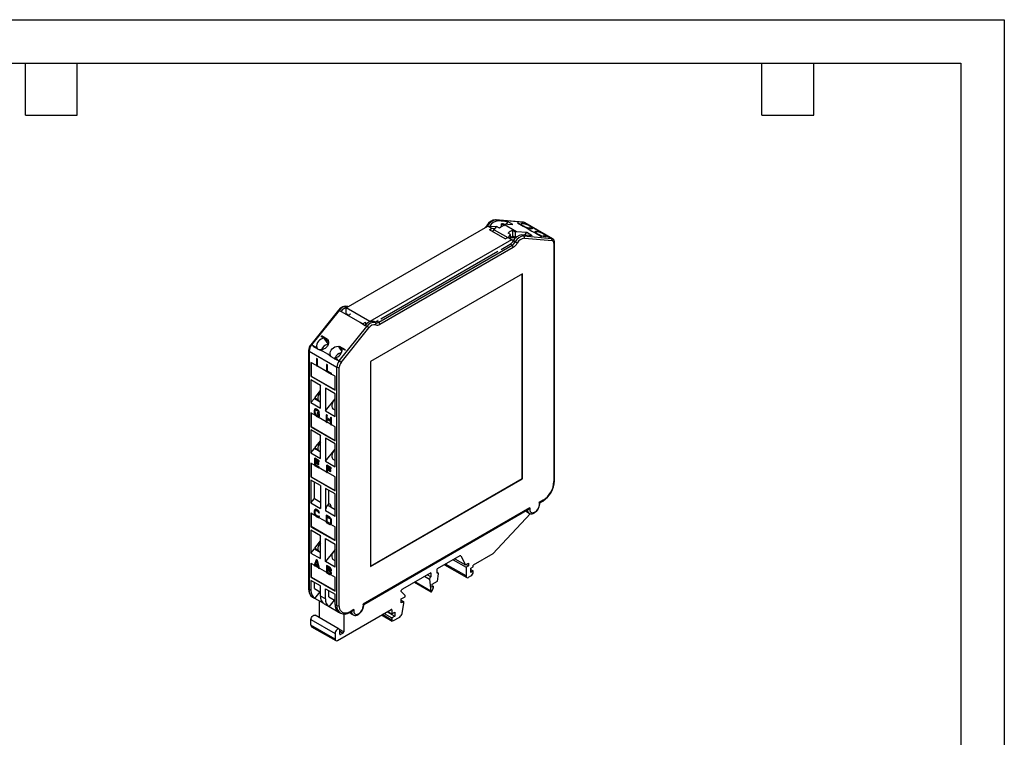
# Model space of a CAD drawing. Header units: millimetres. Extents: x 0 to 559, y 0 to 432.
# Tile 3 of 3: x 270 to 559, y 221 to 432. Entities that reach past the tile are written whole.
import ezdxf

# ---------------------------------------------------------------- set-up
doc = ezdxf.new("R2010")
doc.units = ezdxf.units.MM
doc.header["$LTSCALE"] = 2
doc.layers.add('TEXT', color=140, linetype='Continuous', lineweight=25)

msp = doc.modelspace()

# ---------------------------------------------------------------- linework, layer by layer
at = {"color": 7, "linetype": 'Continuous'}
for p, q in [((0, 431.81), (558.8, 431.81)), ((558.8, 431.81), (558.8, 0.01))]:
    msp.add_line(p, q, dxfattribs=at)
for p, q in [((417.78, 372.45), (409.65, 373.17)), ((409.78, 373.13), (410.31, 372.83)), ((417.91, 372.4), (409.78, 373.13)), ((413.31, 372.56), (410.31, 372.83)), ((412.71, 371.92), (413.31, 372.56)), ((414.72, 371.74), (413.31, 372.56)), ((418.44, 372.1), (417.91, 372.4)), ((365.84, 347.31), (407.41, 371.32)), ((407.29, 371.39), (407.42, 371.32)), ((407.41, 371.32), (408.54, 370.66)), ((407.41, 371.32), (409.79, 371.17)), ((407.84, 370.26), (408.54, 370.66)), ((412.5, 367.56), (407.84, 370.26)), ((408.54, 370.66), (409.47, 370.61)), ((409.24, 370.26), (413.21, 367.97)), ((409.92, 371.14), (409.79, 371.17)), ((409.79, 371.17), (409.89, 371.11)), ((410.84, 370.67), (409.96, 371.18)), ((411.37, 371.99), (412.26, 371.48)), ((411.37, 371.1), (411.37, 371.99)), ((415.79, 369.66), (411.73, 372.01)), ((411.73, 372.01), (414.72, 371.74)), ((414.73, 370.05), (415.44, 369.65)), ((414.73, 368.36), (414.73, 370.05)), ((415.44, 369.65), (415.44, 367.95)), ((418.79, 369.39), (415.79, 369.66)), ((416.18, 372.3), (416.08, 372.31)), ((416.08, 372.31), (417.78, 371.33)), ((416.09, 372.3), (416.17, 372.3)), ((416.17, 372.3), (417.09, 371.77)), ((416.18, 372.3), (416.17, 372.3)), ((416.18, 372.3), (417.1, 371.77)), ((417.77, 372.01), (417.62, 372.03)), ((417.78, 371.33), (418.91, 370.68)), ((418.53, 372.09), (418, 372.39)), ((426.34, 367.62), (418.21, 372.31)), ((418.44, 372.1), (418.53, 372.09)), ((418.53, 372.09), (419.73, 371.39)), ((418.91, 370.68), (420.32, 369.86)), ((419.73, 371.39), (419.3, 371.57)), ((419.3, 371.57), (419.73, 371.39)), ((419.68, 370.67), (419.9, 371.22)), ((420.22, 371.11), (419.73, 371.39)), ((420.22, 371.11), (421.27, 370.47)), ((423.9, 368.98), (420.22, 371.11)), ((420.32, 369.86), (421.45, 369.21)), ((421.27, 370.47), (422.69, 369.65)), ((422.69, 369.65), (423.9, 368.98)), ((414.34, 367.32), (372.77, 343.31)), ((412.5, 367.56), (413.21, 367.97)), ((414.34, 367.32), (413.21, 367.97)), ((413.21, 367.97), (415.53, 367.83)), ((414.02, 368.83), (413.32, 369.24)), ((414.02, 367.92), (414.02, 368.83)), ((414.34, 367.32), (415.08, 367.27)), ((414.35, 368.18), (414.97, 368.14)), ((414.89, 367.87), (414.35, 368.18)), ((415.44, 367.95), (414.73, 368.36)), ((415.43, 366.69), (414.9, 367)), ((415.51, 367.83), (414.97, 368.14)), ((415.44, 367.95), (415.53, 367.83)), ((417.91, 368.44), (417.38, 368.74)), ((420.38, 368.48), (417.38, 368.74)), ((417.91, 368.44), (426.05, 367.71)), ((418.09, 367.78), (426.22, 367.05)), ((418.12, 368.68), (418.79, 369.39)), ((420.38, 368.48), (418.79, 369.39)), ((421.45, 369.21), (423.15, 368.23)), ((423.25, 368.22), (422.33, 368.75)), ((423.25, 368.21), (422.33, 368.75)), ((423.25, 368.22), (423.15, 368.23)), ((423.75, 368.34), (423.96, 368.89)), ((424.39, 368.7), (423.9, 368.98)), ((424.17, 368.28), (424.33, 368.28)), ((424.33, 368.28), (424.47, 368.31)), ((424.39, 368.7), (425.6, 368)), ((425.6, 368), (425.52, 368.02)), ((425.52, 368.02), (426.05, 367.71)), ((426.13, 367.7), (425.6, 368)), ((375.39, 343.16), (414.48, 365.72)), ((375.74, 342.54), (414.83, 365.11)), ((376.02, 344.13), (410.31, 363.93)), ((410.28, 363.95), (410.31, 363.93)), ((411.24, 364.5), (411.27, 364.48)), ((411.27, 364.48), (413.94, 366.03)), ((414.48, 365.72), (413.94, 366.03)), ((426.75, 366.3), (426.75, 296.46)), ((426.9, 296.66), (426.9, 366.5)), ((417.56, 357.29), (373.01, 331.58)), ((417.49, 297.32), (417.49, 357.25)), ((417.56, 297.28), (417.56, 357.29)), ((363.61, 346.66), (355.48, 336.54)), ((363.82, 346.6), (355.69, 336.48)), ((363.82, 346.6), (364.35, 346.29)), ((372.77, 343.31), (365.84, 347.31)), ((365.84, 345.66), (365.84, 347.31)), ((366.31, 347.73), (366.43, 347.66)), ((364.35, 346.29), (365.76, 345.48)), ((365.76, 345.48), (370.01, 343.03)), ((365.76, 345.48), (366.47, 345.15)), ((365.84, 345.66), (366.6, 345.22)), ((366.47, 345.15), (367.14, 345.54)), ((366.47, 345.15), (370.71, 342.7)), ((367.11, 345.52), (366.97, 345.6)), ((366.97, 345.44), (366.97, 345.6)), ((374.86, 343.46), (375.2, 343.66)), ((375.2, 343.66), (375.16, 343.68)), ((375.98, 344.15), (376.02, 344.13)), ((363.82, 331.79), (371.95, 341.9)), ((364.35, 331.33), (372.48, 341.45)), ((370.01, 343.03), (371.42, 342.21)), ((370.71, 342.7), (370.01, 343.03)), ((371.39, 343.09), (370.71, 342.7)), ((371.35, 342.25), (371.56, 342.37)), ((371.63, 342.91), (371.39, 343.05)), ((371.95, 341.9), (371.42, 342.21)), ((371.63, 342.46), (371.63, 342.91)), ((372.77, 343.31), (372.77, 343.29)), ((374.44, 343.03), (373.91, 343.34)), ((375.39, 343.16), (374.86, 343.46)), ((358.49, 339), (358.58, 339.12)), ((358.49, 339), (359.41, 338.47)), ((360.35, 338.1), (358.58, 339.12)), ((358.79, 338.82), (358.58, 339.12)), ((359.58, 338.22), (359.41, 338.47)), ((360.53, 337.82), (359.41, 338.47)), ((360.6, 336.76), (359.58, 338.22)), ((359.58, 338.22), (360.6, 337.63)), ((360.35, 338.1), (360.48, 337.92)), ((356.22, 336.18), (355.69, 336.48)), ((357.91, 335.05), (356.14, 336.07)), ((356.28, 336.26), (356.22, 336.18)), ((356.28, 336.26), (357.2, 335.72)), ((356.6, 335.8), (356.28, 336.26)), ((357.52, 335.27), (357.2, 335.72)), ((359.08, 334.52), (357.91, 335.05)), ((359.36, 335.29), (358.59, 335.15)), ((358.66, 335.05), (358.59, 335.15)), ((363.69, 335.84), (364.61, 334.54)), ((363.69, 335.84), (364.67, 335.28)), ((365.65, 335.04), (363.89, 336.06)), ((364.1, 335.76), (363.89, 336.06)), ((364.1, 335.76), (364.64, 335.45)), ((365.56, 334.92), (364.64, 335.45)), ((365.56, 334.92), (365.65, 335.04)), ((354.83, 334.86), (354.83, 265.03)), ((354.98, 334.66), (363.11, 329.97)), ((354.98, 334.66), (354.98, 264.82)), ((357.17, 332.46), (357.1, 332.42)), ((357.1, 332.42), (357.1, 330.38)), ((357.32, 332.29), (357.1, 332.42)), ((357.39, 332.33), (357.17, 332.46)), ((357.39, 332.33), (357.32, 332.29)), ((357.32, 330.25), (357.32, 332.29)), ((357.39, 330.29), (357.39, 332.33)), ((360.43, 333.75), (359.08, 334.52)), ((361.44, 333.01), (360.43, 333.75)), ((363.21, 331.99), (361.44, 333.01)), ((363.35, 332.17), (362.43, 332.7)), ((362.75, 332.25), (362.43, 332.7)), ((363.29, 332.09), (363.35, 332.17)), ((363.29, 332.09), (363.82, 331.79)), ((357.1, 330.46), (355.51, 331.38)), ((355.51, 331.38), (355.51, 327.3)), ((355.58, 331.34), (355.58, 327.34)), ((357.1, 330.38), (357.32, 330.25)), ((357.39, 330.29), (357.32, 330.25)), ((360.08, 328.74), (357.39, 330.29)), ((360.15, 330.74), (360.08, 330.7)), ((360.08, 330.7), (360.08, 328.66)), ((360.3, 330.57), (360.08, 330.7)), ((360.37, 330.61), (360.15, 330.74)), ((360.37, 330.61), (360.3, 330.57)), ((360.3, 328.79), (360.3, 330.57)), ((360.37, 328.83), (360.37, 330.61)), ((363.11, 260.13), (363.11, 329.97)), ((363.82, 260.13), (363.82, 329.97)), ((373.01, 331.58), (373.01, 271.56)), ((355.58, 327.34), (355.51, 327.3)), ((355.51, 327.3), (362.58, 323.21)), ((358.34, 324.64), (355.51, 326.27)), ((355.51, 326.27), (355.51, 319.57)), ((355.58, 327.34), (362.58, 323.29)), ((360.08, 328.66), (361.41, 327.89)), ((360.37, 328.83), (360.3, 328.79)), ((361.41, 328.15), (360.3, 328.79)), ((361.48, 328.19), (360.37, 328.83)), ((361.48, 328.19), (361.41, 328.15)), ((361.41, 327.89), (361.41, 328.15)), ((361.48, 327.93), (361.41, 327.89)), ((361.48, 327.93), (361.48, 328.19)), ((362.58, 327.3), (361.48, 327.93)), ((362.58, 323.21), (362.58, 327.3)), ((358.19, 324.73), (358.34, 324.51)), ((358.34, 317.94), (358.34, 324.64)), ((359.75, 323.82), (359.75, 317.12)), ((362.58, 322.19), (359.75, 323.82)), ((355.51, 319.57), (356.52, 320.83)), ((356.52, 320.83), (358.22, 319.85)), ((356.66, 321.02), (358.34, 323.11)), ((356.98, 320.56), (356.66, 321.02)), ((356.66, 321.02), (357.58, 320.49)), ((357.9, 320.03), (357.58, 320.49)), ((359.75, 317.12), (362.58, 320.64)), ((362.43, 322.28), (362.58, 322.06)), ((362.58, 315.49), (362.58, 322.19)), ((355.51, 319.57), (358.34, 317.94)), ((356.6, 317.62), (356.53, 317.48)), ((356.75, 317.7), (356.6, 317.62)), ((356.82, 317.74), (356.75, 317.7)), ((356.9, 317.71), (356.75, 317.7)), ((356.97, 317.75), (356.82, 317.74)), ((356.97, 317.75), (356.9, 317.71)), ((357.08, 317.64), (356.9, 317.71)), ((357.15, 317.68), (356.97, 317.75)), ((357.15, 317.68), (357.08, 317.64)), ((357.41, 317.45), (357.08, 317.64)), ((357.48, 317.49), (357.15, 317.68)), ((358.34, 319.82), (358.22, 319.85)), ((361.9, 317.72), (362.58, 317.33)), ((362.58, 317.96), (362.56, 317.95)), ((362.58, 317.92), (362.56, 317.95)), ((356.83, 315.83), (355.51, 316.59)), ((355.51, 316.59), (355.51, 312.51)), ((355.58, 316.55), (355.58, 312.55)), ((356.53, 317.48), (356.49, 317.29)), ((356.49, 317.29), (356.49, 316.64)), ((356.49, 316.64), (356.53, 316.4)), ((356.53, 316.4), (356.6, 316.18)), ((356.6, 316.18), (356.75, 315.92)), ((356.71, 317.16), (356.75, 317.31)), ((356.78, 317.2), (356.71, 317.16)), ((356.71, 316.51), (356.71, 317.16)), ((356.78, 316.55), (356.71, 316.51)), ((356.75, 316.31), (356.71, 316.51)), ((356.75, 317.31), (356.82, 317.4)), ((356.82, 317.35), (356.75, 317.31)), ((356.82, 316.36), (356.75, 316.31)), ((356.82, 316.14), (356.75, 316.31)), ((356.75, 315.92), (356.9, 315.75)), ((356.78, 317.2), (356.82, 317.35)), ((356.78, 316.55), (356.78, 317.2)), ((356.82, 316.36), (356.78, 316.55)), ((356.82, 317.4), (356.93, 317.42)), ((356.82, 317.35), (356.87, 317.41)), ((356.89, 316.18), (356.82, 316.36)), ((356.89, 316.18), (356.82, 316.14)), ((356.93, 315.99), (356.82, 316.14)), ((357, 316.03), (356.89, 316.18)), ((356.9, 315.75), (357.08, 315.6)), ((356.93, 317.42), (357.08, 317.38)), ((357, 316.03), (356.93, 315.99)), ((357.08, 315.86), (356.93, 315.99)), ((357.15, 315.9), (357, 316.03)), ((357.08, 317.38), (357.41, 317.19)), ((357.15, 315.9), (357.08, 315.86)), ((357.41, 315.67), (357.08, 315.86)), ((357.08, 315.6), (357.41, 315.41)), ((357.48, 315.71), (357.15, 315.9)), ((357.45, 316.6), (357.37, 316.56)), ((357.37, 316.56), (357.37, 316.3)), ((357.93, 316.24), (357.37, 316.56)), ((357.37, 316.3), (357.71, 316.11)), ((357.48, 317.49), (357.41, 317.45)), ((357.6, 317.3), (357.41, 317.45)), ((357.41, 317.19), (357.56, 317.06)), ((357.48, 315.71), (357.41, 315.67)), ((357.56, 315.63), (357.41, 315.67)), ((357.41, 315.41), (357.6, 315.35)), ((358, 316.28), (357.45, 316.6)), ((357.67, 317.34), (357.48, 317.49)), ((357.63, 315.67), (357.48, 315.71)), ((357.56, 317.06), (357.67, 316.91)), ((357.63, 315.67), (357.56, 315.63)), ((357.67, 315.65), (357.56, 315.63)), ((357.67, 317.34), (357.6, 317.3)), ((357.74, 317.13), (357.6, 317.3)), ((357.6, 315.35), (357.74, 315.35)), ((357.68, 315.68), (357.63, 315.67)), ((360.01, 313.99), (357.66, 315.35)), ((357.81, 317.17), (357.67, 317.34)), ((357.67, 316.91), (357.71, 316.76)), ((357.71, 315.76), (357.67, 315.65)), ((357.71, 316.76), (357.93, 316.63)), ((357.71, 316.11), (357.71, 315.76)), ((357.81, 317.17), (357.74, 317.13)), ((357.89, 316.87), (357.74, 317.13)), ((357.74, 315.35), (357.89, 315.44)), ((357.81, 315.39), (357.74, 315.35)), ((357.96, 316.91), (357.81, 317.17)), ((357.81, 315.39), (357.96, 315.48)), ((357.96, 316.91), (357.89, 316.87)), ((357.93, 316.63), (357.89, 316.87)), ((357.89, 315.44), (357.93, 315.59)), ((357.96, 315.48), (357.89, 315.44)), ((358, 316.67), (357.93, 316.63)), ((358, 316.28), (357.93, 316.24)), ((357.93, 315.59), (357.93, 316.24)), ((358, 315.63), (357.93, 315.59)), ((358, 316.67), (357.96, 316.91)), ((357.96, 315.48), (358, 315.63)), ((358, 315.63), (358, 316.28)), ((359.75, 317.12), (362.58, 315.49)), ((360.08, 315.99), (360.01, 315.95)), ((360.01, 315.95), (360.01, 313.91)), ((360.23, 315.83), (360.01, 315.95)), ((360.3, 315.87), (360.08, 315.99)), ((360.3, 315.87), (360.23, 315.83)), ((360.23, 315), (360.23, 315.83)), ((360.3, 315.04), (360.23, 315)), ((361.26, 314.4), (360.23, 315)), ((360.23, 314.74), (361.26, 314.14)), ((360.23, 313.78), (360.23, 314.74)), ((360.3, 315.04), (360.3, 315.87)), ((361.26, 314.49), (360.3, 315.04)), ((360.3, 313.82), (360.3, 314.7)), ((361.33, 315.27), (361.26, 315.23)), ((361.26, 315.23), (361.26, 314.4)), ((361.48, 315.1), (361.26, 315.23)), ((361.55, 315.14), (361.33, 315.27)), ((361.55, 315.14), (361.48, 315.1)), ((361.48, 313.06), (361.48, 315.1)), ((361.55, 313.1), (361.55, 315.14)), ((355.58, 312.55), (355.51, 312.51)), ((355.51, 312.51), (362.58, 308.42)), ((355.58, 312.55), (362.58, 308.51)), ((360.01, 313.91), (360.23, 313.78)), ((360.3, 313.82), (360.23, 313.78)), ((361.26, 313.27), (360.3, 313.82)), ((361.26, 314.14), (361.26, 313.19)), ((361.26, 313.19), (361.48, 313.06)), ((361.55, 313.1), (361.48, 313.06)), ((362.58, 312.51), (361.55, 313.1)), ((362.58, 308.42), (362.58, 312.51)), ((358.34, 309.94), (355.51, 311.57)), ((355.51, 311.57), (355.51, 304.87)), ((358.19, 310.03), (358.34, 309.81)), ((358.34, 303.24), (358.34, 309.94)), ((359.75, 309.12), (359.75, 302.42)), ((362.58, 307.49), (359.75, 309.12)), ((355.51, 304.87), (356.52, 306.13)), ((358.22, 305.15), (356.52, 306.13)), ((356.66, 306.32), (358.34, 308.42)), ((356.98, 305.86), (356.66, 306.32)), ((356.66, 306.32), (357.58, 305.79)), ((362.43, 307.58), (362.58, 307.36)), ((362.58, 300.79), (362.58, 307.49)), ((355.51, 304.87), (358.34, 303.24)), ((356.62, 303.27), (356.55, 303.23)), ((356.55, 303.23), (356.55, 301.19)), ((357.87, 302.47), (356.55, 303.23)), ((357.94, 302.51), (356.62, 303.27)), ((357.9, 305.33), (357.58, 305.79)), ((358.34, 305.13), (358.22, 305.15)), ((359.75, 302.42), (362.58, 305.94)), ((362.58, 303.26), (362.56, 303.25)), ((362.58, 303.22), (362.56, 303.25)), ((356.55, 301.27), (355.51, 301.87)), ((355.51, 301.87), (355.51, 297.79)), ((355.58, 301.83), (355.58, 297.83)), ((356.55, 301.19), (357.87, 300.43)), ((356.77, 302.85), (357.87, 302.21)), ((356.77, 302.28), (356.77, 302.85)), ((356.84, 302.32), (356.77, 302.28)), ((357.72, 301.73), (356.77, 302.28)), ((356.77, 302.02), (357.72, 301.47)), ((356.77, 301.33), (356.77, 302.02)), ((356.84, 301.37), (356.77, 301.33)), ((357.87, 300.69), (356.77, 301.33)), ((356.84, 302.32), (356.84, 302.8)), ((357.8, 301.77), (356.84, 302.32)), ((356.84, 301.37), (356.84, 301.98)), ((357.94, 300.73), (356.84, 301.37)), ((357.8, 301.77), (357.72, 301.73)), ((357.72, 301.47), (357.72, 301.73)), ((357.8, 301.51), (357.72, 301.47)), ((357.8, 301.51), (357.8, 301.77)), ((357.94, 302.51), (357.87, 302.47)), ((357.87, 302.21), (357.87, 302.47)), ((357.94, 302.25), (357.87, 302.21)), ((357.94, 300.73), (357.87, 300.69)), ((357.87, 300.43), (357.87, 300.69)), ((357.94, 300.47), (357.87, 300.43)), ((357.94, 302.25), (357.94, 302.51)), ((357.94, 300.47), (357.94, 300.73)), ((360.08, 299.23), (357.94, 300.47)), ((359.75, 302.42), (362.58, 300.79)), ((360.15, 301.23), (360.08, 301.19)), ((360.08, 301.19), (360.08, 299.15)), ((361.41, 300.43), (360.08, 301.19)), ((361.48, 300.47), (360.15, 301.23)), ((360.3, 300.8), (361.41, 300.17)), ((360.3, 300.24), (360.3, 300.8)), ((360.37, 300.28), (360.3, 300.24)), ((361.26, 299.69), (360.3, 300.24)), ((360.37, 300.28), (360.37, 300.76)), ((361.33, 299.73), (360.37, 300.28)), ((361.48, 300.47), (361.41, 300.43)), ((361.41, 300.17), (361.41, 300.43)), ((361.48, 300.21), (361.48, 300.47)), ((361.9, 303.03), (362.58, 302.63)), ((355.58, 297.83), (355.51, 297.79)), ((355.51, 297.79), (362.58, 293.71)), ((355.58, 297.83), (362.58, 293.79)), ((360.08, 299.15), (360.3, 299.02)), ((360.3, 299.98), (361.26, 299.43)), ((360.3, 299.02), (360.3, 299.98)), ((360.37, 299.06), (360.3, 299.02)), ((360.37, 299.06), (360.37, 299.94)), ((362.58, 297.79), (360.37, 299.06)), ((361.33, 299.73), (361.26, 299.69)), ((361.26, 299.43), (361.26, 299.69)), ((361.33, 299.47), (361.26, 299.43)), ((361.33, 299.47), (361.33, 299.73)), ((361.48, 300.21), (361.41, 300.17)), ((362.58, 293.71), (362.58, 297.79)), ((358.34, 295.24), (355.51, 296.88)), ((355.51, 296.88), (355.51, 290.17)), ((356.52, 291.43), (356.52, 296.29)), ((358.34, 295.24), (358.34, 288.54)), ((373.01, 271.64), (417.49, 297.32)), ((373.01, 271.56), (417.56, 297.28)), ((417.56, 297.28), (417.49, 297.32)), ((359.75, 294.43), (359.75, 287.81)), ((362.58, 292.8), (359.75, 294.43)), ((360.77, 290.01), (360.77, 293.84)), ((362.58, 286.18), (362.58, 292.8)), ((355.51, 290.17), (356.52, 291.43)), ((355.51, 290.17), (358.34, 288.54)), ((356.52, 291.43), (358.29, 290.41)), ((358.34, 290.38), (358.29, 290.41)), ((360.76, 290.01), (360.38, 289.53)), ((360.38, 289.53), (361.44, 288.92)), ((360.77, 290.01), (361.13, 289.8)), ((361.44, 288.92), (362.58, 288.26)), ((419.73, 288.73), (370.85, 260.51)), ((423.57, 290.95), (422.47, 290.31)), ((422.65, 290.25), (423.47, 290.72)), ((355.51, 287.28), (356.68, 286.61)), ((355.51, 287.28), (355.51, 283.2)), ((355.58, 287.24), (355.58, 283.24)), ((356.53, 288.05), (356.49, 287.85)), ((356.49, 287.85), (356.49, 287.2)), ((356.49, 287.2), (356.53, 286.96)), ((356.6, 288.18), (356.53, 288.05)), ((356.53, 286.96), (356.6, 286.75)), ((356.75, 288.27), (356.6, 288.18)), ((356.6, 286.75), (356.75, 286.49)), ((356.71, 287.72), (356.75, 287.88)), ((356.78, 287.77), (356.71, 287.72)), ((356.71, 287.07), (356.71, 287.72)), ((356.78, 287.11), (356.71, 287.07)), ((356.75, 286.88), (356.71, 287.07)), ((356.82, 288.31), (356.75, 288.27)), ((356.9, 288.27), (356.75, 288.27)), ((356.75, 287.88), (356.82, 287.97)), ((356.82, 287.92), (356.75, 287.88)), ((356.82, 286.92), (356.75, 286.88)), ((356.82, 286.71), (356.75, 286.88)), ((356.75, 286.49), (356.9, 286.32)), ((356.78, 287.77), (356.82, 287.92)), ((356.78, 287.11), (356.78, 287.77)), ((356.82, 286.92), (356.78, 287.11)), ((356.97, 288.31), (356.82, 288.31)), ((356.82, 287.97), (356.93, 287.99)), ((356.82, 287.92), (356.87, 287.97)), ((356.89, 286.75), (356.82, 286.92)), ((356.89, 286.75), (356.82, 286.71)), ((356.93, 286.55), (356.82, 286.71)), ((357, 286.6), (356.89, 286.75)), ((356.97, 288.31), (356.9, 288.27)), ((357.08, 288.21), (356.9, 288.27)), ((356.9, 286.32), (357.08, 286.17)), ((356.93, 287.99), (357.08, 287.95)), ((357, 286.6), (356.93, 286.55)), ((357.08, 286.43), (356.93, 286.55)), ((357.15, 288.25), (356.97, 288.31)), ((357.15, 286.47), (357, 286.6)), ((357.15, 288.25), (357.08, 288.21)), ((357.41, 288.02), (357.08, 288.21)), ((357.08, 287.95), (357.41, 287.76)), ((357.15, 286.47), (357.08, 286.43)), ((357.41, 286.23), (357.08, 286.43)), ((357.08, 286.17), (357.41, 285.97)), ((357.48, 288.06), (357.15, 288.25)), ((357.48, 286.28), (357.15, 286.47)), ((357.48, 288.06), (357.41, 288.02)), ((357.6, 287.87), (357.41, 288.02)), ((357.41, 287.76), (357.56, 287.63)), ((357.48, 286.28), (357.41, 286.23)), ((357.56, 286.19), (357.41, 286.23)), ((357.41, 285.97), (357.6, 285.91)), ((357.67, 287.91), (357.48, 288.06)), ((357.63, 286.23), (357.48, 286.28)), ((357.56, 287.63), (357.67, 287.48)), ((357.63, 286.23), (357.56, 286.19)), ((357.67, 286.22), (357.56, 286.19)), ((357.67, 287.91), (357.6, 287.87)), ((357.74, 287.69), (357.6, 287.87)), ((357.6, 285.91), (357.74, 285.91)), ((357.68, 286.24), (357.63, 286.23)), ((357.81, 287.73), (357.67, 287.91)), ((357.67, 287.48), (357.71, 287.32)), ((357.71, 286.33), (357.67, 286.22)), ((357.71, 287.32), (357.93, 287.2)), ((357.78, 286.37), (357.71, 286.33)), ((357.93, 286.2), (357.71, 286.33)), ((357.81, 287.73), (357.74, 287.69)), ((357.89, 287.44), (357.74, 287.69)), ((357.74, 285.91), (357.89, 286)), ((357.81, 285.95), (357.74, 285.91)), ((358, 286.24), (357.78, 286.37)), ((357.96, 287.48), (357.81, 287.73)), ((357.81, 285.95), (357.96, 286.04)), ((357.81, 285.95), (360.01, 284.69)), ((357.96, 287.48), (357.89, 287.44)), ((357.93, 287.2), (357.89, 287.44)), ((357.89, 286), (357.93, 286.2)), ((357.96, 286.04), (357.89, 286)), ((358, 287.24), (357.93, 287.2)), ((358, 286.24), (357.93, 286.2)), ((358, 287.24), (357.96, 287.48)), ((357.96, 286.04), (358, 286.24)), ((362.58, 286.18), (359.75, 287.81)), ((360.08, 286.56), (360.01, 286.52)), ((360.01, 286.52), (360.01, 284.48)), ((360.89, 286.01), (360.01, 286.52)), ((360.96, 286.05), (360.08, 286.56)), ((360.23, 286.13), (360.89, 285.75)), ((360.23, 284.61), (360.23, 286.13)), ((360.3, 284.65), (360.3, 286.09)), ((360.96, 286.05), (360.89, 286.01)), ((361.08, 285.86), (360.89, 286.01)), ((361.15, 285.9), (360.96, 286.05)), ((361.15, 285.9), (361.08, 285.86)), ((361.22, 285.68), (361.08, 285.86)), ((361.29, 285.73), (361.15, 285.9)), ((371.03, 260.45), (419.33, 288.33)), ((408.84, 275.27), (419.86, 287.03)), ((418.96, 287.46), (419.49, 287.15)), ((355.58, 283.24), (355.51, 283.2)), ((355.51, 283.2), (362.58, 279.12)), ((362.58, 279.2), (355.58, 283.24)), ((360.01, 284.48), (360.89, 283.97)), ((360.3, 284.65), (360.23, 284.61)), ((360.89, 284.23), (360.23, 284.61)), ((360.96, 284.27), (360.3, 284.65)), ((360.89, 285.75), (361.04, 285.62)), ((360.96, 284.27), (360.89, 284.23)), ((361.04, 284.18), (360.89, 284.23)), ((360.89, 283.97), (361.08, 283.9)), ((361.11, 284.23), (360.96, 284.27)), ((361.04, 285.62), (361.15, 285.47)), ((361.11, 284.23), (361.04, 284.18)), ((361.15, 284.21), (361.04, 284.18)), ((361.08, 283.9), (361.22, 283.9)), ((361.18, 284.24), (361.11, 284.23)), ((361.15, 285.47), (361.22, 285.29)), ((361.22, 284.3), (361.15, 284.21)), ((361.29, 285.73), (361.22, 285.68)), ((361.37, 285.43), (361.22, 285.68)), ((361.22, 285.29), (361.26, 285.1)), ((361.26, 284.45), (361.22, 284.3)), ((361.22, 283.9), (361.37, 283.99)), ((361.29, 283.95), (361.22, 283.9)), ((361.26, 285.1), (361.26, 284.45)), ((361.44, 285.47), (361.29, 285.73)), ((361.29, 283.95), (361.44, 284.03)), ((361.29, 283.95), (362.58, 283.2)), ((361.44, 285.47), (361.37, 285.43)), ((361.44, 285.21), (361.37, 285.43)), ((361.37, 283.99), (361.44, 284.12)), ((361.44, 284.03), (361.37, 283.99)), ((361.51, 285.25), (361.44, 285.47)), ((361.51, 285.25), (361.44, 285.21)), ((361.48, 284.97), (361.44, 285.21)), ((361.44, 284.12), (361.48, 284.32)), ((361.44, 284.03), (361.51, 284.16)), ((361.51, 284.16), (361.44, 284.12)), ((361.55, 285.01), (361.48, 284.97)), ((361.48, 284.32), (361.48, 284.97)), ((361.55, 284.36), (361.48, 284.32)), ((361.55, 285.01), (361.51, 285.25)), ((361.51, 284.16), (361.55, 284.36)), ((361.55, 284.36), (361.55, 285.01)), ((362.58, 279.12), (362.58, 283.2)), ((358.34, 280.55), (355.51, 282.18)), ((355.51, 282.18), (355.51, 275.48)), ((358.19, 280.63), (358.34, 280.42)), ((358.34, 273.84), (358.34, 280.55)), ((356.66, 276.93), (358.34, 279.02)), ((359.75, 273.03), (359.75, 279.73)), ((359.75, 279.73), (362.58, 278.1)), ((362.43, 278.18), (362.58, 277.97)), ((362.58, 271.39), (362.58, 278.1)), ((355.51, 275.48), (356.52, 276.73)), ((355.51, 275.48), (358.34, 273.84)), ((356.52, 276.73), (358.22, 275.75)), ((356.98, 276.47), (356.66, 276.93)), ((356.66, 276.93), (357.58, 276.4)), ((357.9, 275.93), (357.58, 276.4)), ((358.34, 275.73), (358.22, 275.75)), ((362.58, 276.54), (359.75, 273.03)), ((399.14, 274.65), (392.51, 270.82)), ((399.5, 274.62), (399.35, 274.7)), ((399.5, 274.62), (400.82, 272.02)), ((408.84, 275.27), (403.11, 271.96)), ((355.51, 272.5), (356.51, 271.92)), ((355.51, 272.5), (355.51, 268.41)), ((355.58, 272.45), (355.58, 268.45)), ((357.06, 273.5), (356.47, 271.8)), ((356.47, 271.8), (356.69, 271.67)), ((356.69, 271.67), (356.84, 272.11)), ((356.76, 271.71), (356.69, 271.67)), ((356.76, 271.71), (356.78, 271.76)), ((356.78, 271.76), (356.89, 272.08)), ((356.78, 271.76), (357.68, 271.24)), ((356.84, 272.11), (357.58, 271.68)), ((356.88, 272.26), (357.21, 273.24)), ((356.95, 272.3), (356.88, 272.26)), ((357.54, 271.88), (356.88, 272.26)), ((356.95, 272.3), (357.23, 273.14)), ((357.52, 271.97), (356.95, 272.3)), ((357.13, 273.54), (357.06, 273.5)), ((357.36, 273.33), (357.06, 273.5)), ((357.43, 273.37), (357.13, 273.54)), ((357.21, 273.24), (357.54, 271.88)), ((357.43, 273.37), (357.36, 273.33)), ((357.95, 270.95), (357.36, 273.33)), ((358, 271.06), (357.43, 273.37)), ((357.58, 271.68), (357.72, 271.08)), ((362.58, 271.39), (359.75, 273.03)), ((360.13, 271.81), (360.06, 271.77)), ((360.06, 271.77), (360.06, 269.73)), ((360.95, 271.26), (360.06, 271.77)), ((361.02, 271.3), (360.13, 271.81)), ((360.28, 270.77), (360.28, 271.38)), ((360.28, 271.38), (360.98, 270.97)), ((362.58, 273.23), (361.9, 273.63)), ((362.58, 273.86), (362.56, 273.86)), ((362.58, 273.82), (362.56, 273.86)), ((394.68, 272.07), (401.19, 268.32)), ((400.99, 268.77), (394.97, 272.24)), ((397.17, 273.51), (400.99, 271.3)), ((397.7, 273.82), (400.82, 272.02)), ((400.82, 272.02), (401.69, 272.53)), ((400.99, 272.12), (401.69, 271.71)), ((401.69, 271.71), (400.99, 271.3)), ((401.69, 272.53), (401.69, 271.71)), ((402.4, 271.06), (403.11, 271.47)), ((403.11, 271.47), (403.11, 271.96)), ((357.72, 271.08), (357.95, 270.95)), ((358.02, 270.99), (357.95, 270.95)), ((358, 271.06), (360.06, 269.87)), ((358.02, 270.99), (358, 271.06)), ((360.06, 269.73), (360.95, 269.22)), ((360.35, 270.81), (360.28, 270.77)), ((360.98, 270.37), (360.28, 270.77)), ((360.28, 270.51), (360.98, 270.11)), ((360.28, 269.86), (360.28, 270.51)), ((360.35, 269.9), (360.28, 269.86)), ((360.98, 269.45), (360.28, 269.86)), ((360.35, 270.81), (360.35, 271.34)), ((361.05, 270.41), (360.35, 270.81)), ((360.35, 269.9), (360.35, 270.47)), ((361.05, 269.5), (360.35, 269.9)), ((361.02, 271.3), (360.95, 271.26)), ((361.13, 271.11), (360.95, 271.26)), ((360.95, 269.22), (361.13, 269.15)), ((360.98, 270.97), (361.09, 270.87)), ((361.05, 270.41), (360.98, 270.37)), ((361.09, 270.35), (360.98, 270.37)), ((360.98, 270.11), (361.09, 270)), ((361.05, 269.5), (360.98, 269.45)), ((361.09, 269.43), (360.98, 269.45)), ((361.2, 271.15), (361.02, 271.3)), ((361.16, 270.39), (361.05, 270.41)), ((361.16, 269.48), (361.05, 269.5)), ((361.09, 270.87), (361.17, 270.74)), ((361.17, 270.39), (361.09, 270.35)), ((361.09, 270), (361.17, 269.87)), ((361.17, 269.48), (361.09, 269.43)), ((361.2, 271.15), (361.13, 271.11)), ((361.28, 270.89), (361.13, 271.11)), ((361.13, 269.15), (361.28, 269.2)), ((361.17, 270.74), (361.2, 270.59)), ((361.2, 270.5), (361.17, 270.39)), ((361.17, 269.87), (361.2, 269.72)), ((361.2, 269.59), (361.17, 269.48)), ((361.35, 270.93), (361.2, 271.15)), ((361.2, 270.59), (361.2, 270.5)), ((361.2, 270.11), (361.28, 270.11)), ((361.28, 270.02), (361.2, 270.11)), ((361.2, 269.72), (361.2, 269.59)), ((361.24, 269.19), (362.58, 268.41)), ((361.35, 270.93), (361.28, 270.89)), ((361.39, 270.65), (361.28, 270.89)), ((361.28, 270.11), (361.39, 270.22)), ((361.35, 270.15), (361.28, 270.11)), ((361.35, 270.06), (361.28, 270.02)), ((361.39, 269.79), (361.28, 270.02)), ((361.28, 269.2), (361.39, 269.31)), ((361.35, 269.24), (361.28, 269.2)), ((361.35, 270.06), (361.3, 270.12)), ((361.46, 270.69), (361.35, 270.93)), ((361.35, 270.15), (361.46, 270.26)), ((361.46, 269.83), (361.35, 270.06)), ((361.35, 269.24), (361.46, 269.35)), ((361.46, 270.69), (361.39, 270.65)), ((361.43, 270.5), (361.39, 270.65)), ((361.39, 270.22), (361.43, 270.33)), ((361.46, 270.26), (361.39, 270.22)), ((361.46, 269.83), (361.39, 269.79)), ((361.43, 269.63), (361.39, 269.79)), ((361.39, 269.31), (361.43, 269.42)), ((361.46, 269.35), (361.39, 269.31)), ((361.5, 270.54), (361.43, 270.5)), ((361.43, 270.33), (361.43, 270.5)), ((361.5, 270.37), (361.43, 270.33)), ((361.5, 269.67), (361.43, 269.63)), ((361.43, 269.42), (361.43, 269.63)), ((361.5, 269.46), (361.43, 269.42)), ((361.5, 270.54), (361.46, 270.69)), ((361.46, 270.26), (361.5, 270.37)), ((361.5, 269.67), (361.46, 269.83)), ((361.46, 269.35), (361.5, 269.46)), ((361.5, 270.37), (361.5, 270.54)), ((361.5, 269.46), (361.5, 269.67)), ((390.63, 269.73), (382.32, 264.94)), ((388.82, 268.69), (390.28, 267.85)), ((390.63, 268.51), (389.57, 269.12)), ((390.6, 269.72), (390.63, 269.7)), ((390.63, 269.7), (390.63, 268.51)), ((392.54, 269.57), (392.54, 270.72)), ((392.8, 269.62), (392.54, 269.77)), ((392.64, 267.23), (392.89, 269.35)), ((400.99, 271.3), (400.99, 268.77)), ((401.69, 268.37), (402.4, 268.77)), ((402.4, 269.83), (402.4, 271.06)), ((402.4, 270.65), (403.11, 270.24)), ((403.11, 270.24), (402.4, 269.83)), ((403.11, 270), (403.11, 270.24)), ((355.58, 268.45), (355.51, 268.41)), ((355.51, 268.41), (362.58, 264.33)), ((358.34, 265.85), (355.51, 267.48)), ((355.51, 267.48), (355.51, 264.52)), ((362.58, 264.41), (355.58, 268.45)), ((356.52, 265.1), (356.52, 266.9)), ((358.34, 262.89), (358.34, 265.85)), ((362.58, 264.33), (362.58, 268.41)), ((385.87, 266.99), (390.76, 264.16)), ((390.71, 264.28), (385.94, 267.03)), ((390.28, 267.85), (390.71, 264.28)), ((391.09, 266.33), (392.64, 267.23)), ((391.09, 265.52), (391.09, 266.33)), ((391.09, 265.92), (391.44, 265.72)), ((391.44, 265.72), (391.09, 265.52)), ((391.44, 265.39), (391.44, 265.72)), ((355.51, 264.52), (354.98, 264.82)), ((356.52, 265.1), (358.34, 264.05)), ((356.64, 262.18), (358.21, 264.13)), ((359.75, 262.07), (358.34, 262.89)), ((359.75, 265.03), (362.58, 263.4)), ((359.75, 262.07), (359.75, 265.03)), ((360.77, 262.65), (360.77, 264.45)), ((362.58, 260.44), (362.58, 263.4)), ((383.1, 263.09), (382.04, 264.12)), ((383.1, 262.69), (383.1, 263.09)), ((391.04, 264.37), (391.44, 265.39)), ((356.02, 262.53), (356.55, 262.23)), ((359.29, 260.65), (356.64, 262.18)), ((358.04, 256.5), (358.04, 261.37)), ((359.38, 260.6), (360.79, 259.78)), ((360.77, 262.65), (362.58, 261.6)), ((360.88, 259.73), (362.45, 261.68)), ((362.58, 260.44), (363.11, 260.13)), ((381.96, 262.04), (383.1, 262.69)), ((381.96, 260.9), (381.96, 262.04)), ((381.96, 261.64), (382.74, 261.19)), ((382.74, 261.19), (381.96, 260.9)), ((382.25, 257.79), (382.74, 260.83)), ((382.74, 260.83), (382.74, 261.19)), ((363.79, 253.19), (356.72, 257.27)), ((363.53, 258.2), (360.88, 259.73)), ((363.29, 249.87), (379.03, 258.96)), ((363.62, 258.15), (364.15, 257.84)), ((365.11, 257.57), (365.11, 252.35)), ((366.9, 258.06), (367.71, 258.53)), ((368.11, 258.93), (367, 258.29)), ((367.34, 257.66), (367.87, 257.35)), ((376.23, 257.34), (379.31, 255.56)), ((379.21, 255.79), (376.38, 257.43)), ((376.94, 257.75), (379.21, 256.45)), ((377.86, 258.28), (380.13, 256.98)), ((378, 258.36), (379.21, 257.67)), ((379.03, 258.96), (379.21, 258.85)), ((379.21, 258.85), (379.21, 257.67)), ((379.21, 257.67), (380.13, 258.2)), ((380.13, 256.98), (379.21, 256.45)), ((380.13, 258.2), (380.13, 256.98)), ((355.51, 255.99), (362.58, 251.91)), ((355.51, 254.36), (355.51, 255.99)), ((362.58, 250.28), (355.51, 254.36)), ((379.21, 256.45), (379.21, 255.79)), ((379.56, 255.59), (381.55, 256.74)), ((355.72, 253.9), (362.79, 249.82)), ((362.58, 251.91), (362.58, 250.28)), ((365.11, 252.35), (363.93, 253.04)), ((364, 251.71), (364, 252.73)), ((364, 252.59), (364.94, 252.05)), ((364.17, 251.6), (364, 251.71)), ((364.94, 252.05), (364.17, 251.6))]:
    msp.add_line(p, q)
at = {"flags": 128}
for points in [[(409.78, 373.13), (409.71, 373.16), (409.65, 373.17)], [(418.21, 372.3), (418.09, 372.37), (417.78, 372.45)], [(417.91, 372.4), (417.84, 372.44), (417.78, 372.45)], [(407.29, 371.39), (407.19, 371.23), (407.14, 371.16)], [(417.61, 372.03), (417.31, 372.04), (417.12, 372), (417.05, 371.91), (417.09, 371.77)], [(418.21, 372.31), (418.13, 372.35), (418, 372.39)], [(419.9, 371.22), (420.29, 370.96), (420.46, 370.75), (420.38, 370.63), (420.07, 370.61)], [(420.07, 370.6), (420.39, 370.61), (420.53, 370.71), (420.47, 370.88), (420.22, 371.11)], [(421.86, 369.67), (421.39, 369.71), (421.16, 369.64), (421.18, 369.46), (421.45, 369.2)], [(421.82, 369.08), (421.58, 369.24), (421.4, 369.38), (421.29, 369.5), (421.26, 369.6), (421.3, 369.66), (421.42, 369.7), (421.61, 369.71), (421.85, 369.68)], [(414.02, 368.09), (414.18, 368.16), (414.35, 368.18)], [(414.86, 368.15), (414.85, 368.17), (414.73, 368.36)], [(423.96, 368.89), (424.26, 368.7), (424.46, 368.53), (424.53, 368.4), (424.47, 368.31)], [(424.47, 368.3), (424.58, 368.39), (424.53, 368.55)], [(426.13, 367.7), (426.26, 367.66), (426.34, 367.62)], [(363.82, 346.6), (363.75, 346.63), (363.7, 346.66), (363.65, 346.67), (363.62, 346.67), (363.61, 346.66)], [(366.46, 347.67), (366.41, 347.69), (366.31, 347.73)], [(365.82, 345.45), (365.83, 345.56), (365.84, 345.66)], [(360.35, 338.1), (360.55, 337.77), (360.65, 337.39), (360.65, 336.98), (360.54, 336.56), (360.33, 336.15), (360.03, 335.78), (359.66, 335.47), (359.24, 335.23), (358.79, 335.07), (358.34, 335.01), (357.9, 335.05)], [(355.69, 336.48), (355.62, 336.52), (355.57, 336.54), (355.52, 336.55), (355.49, 336.55), (355.48, 336.54)], [(361.44, 333.01), (361.24, 333.34), (361.14, 333.72), (361.14, 334.13), (361.25, 334.55), (361.46, 334.96), (361.76, 335.33), (362.13, 335.64), (362.55, 335.88), (363, 336.04), (363.45, 336.1), (363.89, 336.06)], [(364.1, 335.76), (363.87, 335.81), (363.69, 335.84)], [(364.47, 334.17), (364.41, 334.16), (364.3, 334.15)], [(362.58, 318.03), (362.58, 318.01), (362.56, 317.95)], [(362.58, 303.33), (362.58, 303.31), (362.56, 303.25)], [(361.45, 288.98), (361.4, 289.08), (361.13, 289.8)], [(419.49, 287.16), (419.7, 287.06), (420.01, 286.99), (420.34, 287.01), (420.68, 287.1), (421.03, 287.27), (421.37, 287.52), (421.7, 287.83), (421.99, 288.19), (422.23, 288.59), (422.43, 289.02), (422.57, 289.46), (422.65, 289.89), (422.65, 290.25)], [(419.73, 288.73), (419.68, 288.34), (419.71, 287.98), (419.81, 287.69), (419.98, 287.47), (420.2, 287.33), (420.47, 287.29), (420.78, 287.34), (421.1, 287.48), (421.42, 287.71), (421.72, 288), (421.99, 288.36), (422.21, 288.76), (422.38, 289.17), (422.48, 289.58), (422.51, 289.97), (422.47, 290.31)], [(422.47, 290.31), (422.47, 290.31), (422.6, 290.27), (422.65, 290.25), (422.65, 290.25)], [(362.58, 273.93), (362.58, 273.92), (362.56, 273.86)], [(392.89, 269.35), (392.89, 269.44), (392.87, 269.51), (392.84, 269.57), (392.8, 269.61), (392.74, 269.63), (392.68, 269.63), (392.61, 269.61), (392.54, 269.57)], [(382.04, 264.12), (381.99, 264.19), (381.97, 264.29), (381.97, 264.4), (382, 264.53), (382.06, 264.65), (382.13, 264.77), (382.22, 264.87), (382.32, 264.94)], [(390.71, 264.28), (390.72, 264.22), (390.75, 264.18), (390.79, 264.15), (390.84, 264.16), (390.9, 264.18), (390.96, 264.23), (391, 264.3), (391.04, 264.37)], [(367, 258.29), (366.5, 258.05), (366.02, 257.9), (365.56, 257.86), (365.13, 257.91), (364.75, 258.07), (364.43, 258.32), (364.17, 258.66), (363.98, 259.08), (363.86, 259.58), (363.82, 260.13)], [(367.87, 257.36), (368.08, 257.26), (368.39, 257.19), (368.72, 257.21), (369.06, 257.3), (369.41, 257.47), (369.75, 257.72), (370.08, 258.03), (370.37, 258.39), (370.62, 258.8), (370.81, 259.22), (370.95, 259.66), (371.03, 260.1), (371.03, 260.45)], [(368.11, 258.93), (368.06, 258.54), (368.09, 258.18), (368.19, 257.89), (368.36, 257.67), (368.58, 257.53), (368.85, 257.49), (369.16, 257.54), (369.48, 257.68), (369.8, 257.91), (370.1, 258.21), (370.37, 258.56), (370.6, 258.96), (370.76, 259.37), (370.86, 259.78), (370.89, 260.17), (370.85, 260.51)], [(370.85, 260.51), (370.85, 260.51), (370.98, 260.47), (371.03, 260.45), (371.03, 260.45)], [(355.51, 255.99), (355.55, 256.3), (355.68, 256.61), (355.87, 256.9), (356.1, 257.13), (356.34, 257.28), (356.57, 257.31), (356.72, 257.27)], [(364, 252.73), (363.95, 252.98), (363.83, 253.16), (363.64, 253.23), (363.41, 253.19), (363.17, 253.05), (362.94, 252.82), (362.75, 252.53), (362.63, 252.22), (362.58, 251.91)]]:
    msp.add_lwpolyline(points, dxfattribs=at)
for centre, radius, start, end in [((409.83, 370.14), 3.04, 93.4328, 153.7759), ((410.09, 370.04), 3.1, 95.7528, 154.3385), ((410.6, 369.82), 3.02, 95.4022, 151.0048), ((417.85, 371.64), 0.772, 78.8265, 84.9324), ((404.51, 373.02), 3.01, 313.9781, 329.3697), ((406.8, 370.66), 0.882, 55.8176, 69.6093), ((406.46, 371.97), 3.26, 315.988, 328.5698), ((413.38, 367.74), 4.85, 134.8527, 148.6069), ((412.88, 368.77), 2.79, 102.9716, 137.023), ((411.61, 370.63), 1.38, 85.2425, 99.9434), ((415.36, 367.34), 2.79, 102.9716, 137.023), ((415.68, 368.28), 1.38, 85.2425, 99.9434), ((416.35, 364.17), 7.97, 68.237, 79.726), ((416.39, 365.04), 7.11, 60.4322, 78.828), ((421.17, 378.1), 7.58, 243.3861, 261.6419), ((420.45, 362.69), 7.13, 60.4581, 78.608), ((420.17, 361.33), 8.51, 64.0363, 78.5985), ((417.44, 365.4), 4.84, 134.845, 148.0073), ((412.45, 368.44), 2.84, 301.8057, 329.5344), ((412.98, 368.13), 2.84, 301.8057, 329.5344), ((417.69, 365.65), 3.1, 95.7528, 154.3385), ((418.23, 365.35), 3.1, 95.7528, 154.3385), ((410.36, 357.91), 10.14, 56.07, 60.0107), ((418.35, 365.2), 2.59, 95.7528, 154.3385), ((417.59, 368), 0.543, 336.0238, 53.9768), ((425.1, 374.75), 6.54, 239.9649, 261.8489), ((424.86, 374.8), 6.56, 247.2752, 263.9496), ((423.83, 368.05), 0.869, 35.4913, 48.8781), ((425.73, 367.27), 0.543, 336.0238, 53.9768), ((425.98, 366.94), 0.772, 78.8265, 84.9324), ((426.1, 366.4), 0.66, 350.7481, 79.4532), ((425.74, 366.61), 1.17, 354.8347, 59.0991), ((414.06, 365.07), 0.768, 2.6055, 57.3945), ((412.96, 368.12), 3.55, 301.8057, 329.5344), ((426.65, 366.52), 0.251, 294.376, 354.2902), ((365.65, 345.46), 2.37, 74.3836, 149.5064), ((365.84, 345.45), 2.33, 78.4529, 150.3053), ((366.83, 344.55), 3.04, 102.5855, 144.8831), ((366.45, 348.08), 0.378, 244.5158, 280.9859), ((373.44, 341.06), 2.33, 78.4529, 150.3053), ((373.97, 340.75), 2.33, 78.4529, 150.3053), ((371, 340.25), 1.91, 38.7705, 59.8956), ((374.17, 340.49), 1.94, 78.4529, 150.3053), ((374.27, 344.31), 1.04, 249.9722, 304.9439), ((374.8, 344.01), 1.04, 249.9722, 304.9439), ((374.16, 342.65), 0.476, 326.8053, 53.5889), ((375, 343.61), 1.3, 249.9722, 304.9439), ((374.98, 342.51), 0.768, 2.6055, 57.3945), ((359.65, 336.01), 2.47, 95.7412, 186.6696), ((357.62, 334.77), 2.79, 140.2952, 177.9614), ((358.05, 334.52), 3.07, 140.2279, 177.3607), ((358.78, 334.12), 3.29, 141.2116, 143.5344), ((361.07, 333.97), 2.74, 104.6465, 154.6639), ((360.41, 334.84), 1.79, 85.1614, 91.0559), ((362.19, 335.16), 2.47, 275.7412, 6.6696), ((355.07, 334.88), 0.24, 184.0384, 247.2628), ((364.72, 331.89), 2.29, 100.5114, 158.5609), ((365.85, 330.03), 3.29, 141.2116, 143.5344), ((366.18, 329.82), 3.07, 140.2279, 177.3607), ((363.47, 330.65), 0.769, 242.6097, 297.3903), ((362.86, 330.14), 1.91, 38.7705, 59.8956), ((366.12, 329.86), 2.3, 140.2279, 177.3607), ((359.72, 320.86), 2.18, 129.4668, 189.7931), ((363.53, 318.7), 1.9, 119.8121, 210.8635), ((359.72, 306.16), 2.18, 129.4668, 189.7931), ((363.53, 304), 1.9, 119.8121, 210.8635), ((419.51, 296.97), 7.4, 302.3515, 357.6484), ((419.89, 296.75), 6.87, 302.3869, 357.6131), ((426.65, 296.69), 0.251, 294.3747, 354.3052), ((362.78, 287.68), 3.03, 142.4376, 177.5089), ((362.49, 289.79), 1.37, 179.3631, 219.5044), ((418.73, 289.33), 1.16, 301.0772, 328.8993), ((423.32, 290.92), 0.252, 305.7079, 5.6195), ((419.46, 288.28), 0.962, 203.3097, 238.6785), ((420.17, 288.13), 1.19, 179.9192, 235.1172), ((359.72, 276.77), 2.18, 129.4668, 189.7931), ((363.43, 274.63), 1.83, 117.6349, 213.0407), ((399.3, 274.45), 0.257, 41.1006, 129.1802), ((391.03, 267.87), 0.75, 122.1184, 182.2178), ((390.89, 269.7), 0.263, 172.8172, 179.8546), ((392.39, 270.73), 0.146, 356.9609, 37.3811), ((401.42, 268.7), 0.437, 170.786, 309.2033), ((401.57, 270.07), 1.54, 302.6055, 357.3945), ((357.39, 264.73), 2.58, 173.3073, 239.0327), ((355.09, 265.05), 0.251, 185.6948, 245.6253), ((357.42, 264.55), 2.46, 173.5917, 235.0961), ((357.96, 264.26), 2.46, 173.8569, 237.6266), ((360.82, 262.63), 2.5, 174.1262, 234.5616), ((362.2, 261.81), 2.46, 173.8569, 237.6266), ((365.07, 260.18), 2.5, 174.1262, 234.5616), ((365.67, 259.9), 2.56, 174.953, 233.227), ((363.47, 260.81), 0.769, 242.6097, 297.3903), ((365.34, 260.37), 2.78, 244.3061, 304.0914), ((366.75, 258.27), 0.252, 305.707, 5.6196), ((367.85, 258.49), 0.97, 203.4637, 238.5244), ((368.55, 258.33), 1.19, 179.9192, 235.1172), ((367.11, 259.53), 1.16, 301.0772, 328.8993), ((379.1, 258.87), 0.109, 350.786, 129.2033), ((380.7, 258.05), 1.57, 302.9245, 350.2928), ((356, 254.31), 0.493, 173.7013, 234.9865), ((379.42, 255.76), 0.218, 170.786, 309.2033), ((364.1, 251.69), 0.109, 170.786, 309.2033), ((364.73, 252.37), 0.384, 302.6055, 357.3945), ((363.01, 250.21), 0.437, 170.786, 309.2033)]:
    msp.add_arc(centre, radius, start, end)
for centre, major_axis, start_param, end_param in [((418.82, 371.32), (1.63, -0.63), 2.484648, 4.080448), ((418.82, 371.32), (1.63, -0.63), 4.080448, 5.657762), ((419.15, 371.12), (2.1, -0.81), 1.582356, 2.370972), ((422.47, 369.2), (2.1, -0.81), 0.295354, 0.502776)]:
    msp.add_ellipse(centre, major_axis=major_axis, ratio=0.211245, start_param=start_param, end_param=end_param)
at = {"layer": 'TEXT'}
for p, q in [((12.7, 419.1), (546.1, 419.1)), ((271.78, 403.86), (271.78, 419.1)), ((287.02, 403.86), (287.02, 419.1)), ((487.68, 403.86), (487.68, 419.1)), ((502.92, 403.86), (502.92, 419.1)), ((546.1, 419.1), (546.1, 12.7)), ((271.78, 403.86), (287.02, 403.86)), ((487.68, 403.86), (502.92, 403.86))]:
    msp.add_line(p, q, dxfattribs=at)

doc.saveas('drawing.dxf')
